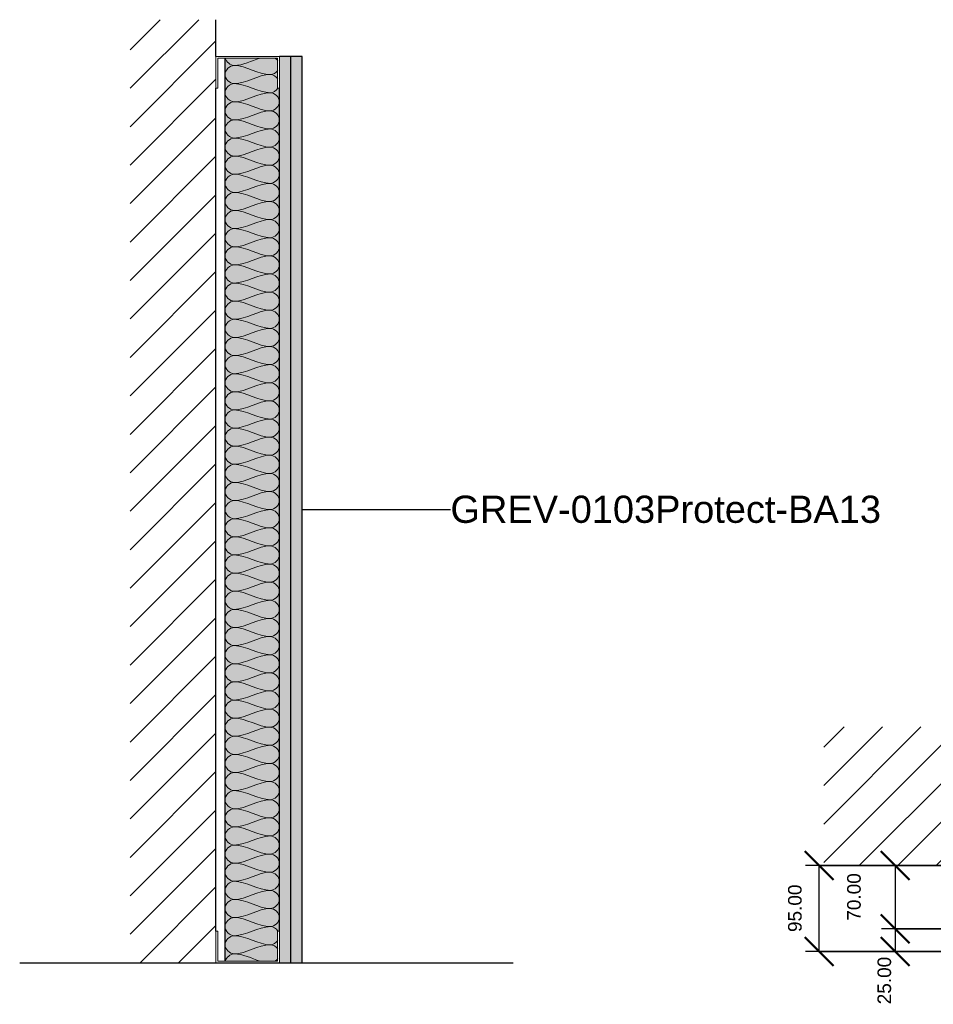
# Model space of a CAD drawing. Header units: millimetres. Extents: x -324 to 2632, y -740 to 1041.
# Tile 1 of 2: x -324 to 684, y -46 to 1041. Entities that reach past the tile are written whole.
import ezdxf

# ---------------------------------------------------------------- set-up
doc = ezdxf.new("R2010")
doc.units = ezdxf.units.MM
for name, color, linetype, lineweight in [('A-ANNO-DIMS', 211, 'Continuous', 30), ('A-ANNO-DIMS-10', 211, 'Continuous', 30), ('A-DETL', 90, 'Continuous', 18), ('A-DETL-GENF', 92, 'Continuous', 18), ('A-DETL-THIN', 151, 'Continuous', 25), ('A-FLOR-LEVL', 51, 'Continuous', 30), ('A-WALL', 113, 'Continuous', 25), ('A-WALL-IDEN', 211, 'Continuous', 30), ('A-WALL-PATT', 111, 'Continuous', 25), ('I-WALL', 2, 'Continuous', 25)]:
    doc.layers.add(name, color=color, linetype=linetype, lineweight=lineweight)
doc.styles.add('Arial', font='arial.ttf', dxfattribs={"height": 30})
doc.styles.add('Arial_1', font='arial.ttf', dxfattribs={"height": 15})
doc.dimstyles.new('Diagonal', dxfattribs={"dimscale": 304.8, "dimtxt": 15.303891, "dimasz": 0.104167, "dimexe": 0.049213, "dimexo": 0.032808, "dimgap": 0.049213, "dimtad": 1, "dimrnd": 0.01, "dimzin": 0, "dimdsep": 46, "dimtxsty": 'Arial_1', "dimblk1": 'OBLIQUE', "dimblk2": 'OBLIQUE', "dimsah": 1, "dimcen": 0.09, "dimazin": 0, "dimtfac": 1, "dimtdec": 4, "dimtix": 1, "dimtmove": 2, "dimatfit": 3, "dimfxl": 1, "dimtvp": 1, "dimtolj": 1, "dimtzin": 0, "dimarcsym": 2})
doc.dimstyles.new('Diagonal_1', dxfattribs={"dimscale": 304.8, "dimtxt": 15.303891, "dimasz": 0.104167, "dimexe": 0.049213, "dimexo": 0.032808, "dimgap": 0.049213, "dimtad": 1, "dimrnd": 0.01, "dimzin": 0, "dimdsep": 46, "dimtxsty": 'Arial_1', "dimblk1": 'OBLIQUE', "dimblk2": 'OBLIQUE', "dimsah": 1, "dimcen": 0.09, "dimazin": 0, "dimtfac": 1, "dimtdec": 4, "dimtix": 1, "dimtmove": 0, "dimatfit": 3, "dimfxl": 1, "dimtvp": 1, "dimtolj": 1, "dimtzin": 0, "dimarcsym": 2})

# ---------------------------------------------------------------- blocks, each defined once
blk = doc.blocks.new('metal-framing_raia - 70mm-7427-Section 1')
at = {"layer": 'A-DETL-GENF'}
for p, q in [((-105.5, 35), (-107.5, 35)), ((-107.5, 35), (-107.5, 0)), ((-105.5, 2), (-105.5, 35)), ((-37.5, 35), (-39.5, 35)), ((-39.5, 35), (-39.5, 2)), ((-37.5, 0), (-37.5, 35)), ((-107.5, 6), (-107.5, 29)), ((-105.5, 29), (-105.5, 6)), ((-39.5, 29), (-39.5, 6)), ((-37.5, 6), (-37.5, 29)), ((-107.5, 0), (-37.5, 0)), ((-39.5, 2), (-105.5, 2))]:
    blk.add_line(p, q, dxfattribs=at)
blk = doc.blocks.new('DIMBLOCK1-Level 1')
at = {"layer": 'A-ANNO-DIMS-10', "lineweight": 50}
for p, q in [((642.1, 107.5), (626.3, 123.4)), ((642.1, 107.5), (658, 91.6)), ((642.1, 37.5), (626.3, 53.4)), ((642.1, 37.5), (658, 21.6))]:
    blk.add_line(p, q, dxfattribs=at)
at = {"layer": 'A-ANNO-DIMS-10'}
for p, q in [((697.1, 107.5), (627.1, 107.5)), ((642.1, 107.5), (642.1, 37.5)), ((642.1, 107.5), (697.1, 107.5)), ((722.1, 37.5), (627.1, 37.5)), ((642.1, 37.5), (722.1, 37.5))]:
    blk.add_line(p, q, dxfattribs=at)
at = {"layer": 'A-ANNO-DIMS-10', "color": 0, "insert": (589, 46.5), "char_height": 15, "width": 62.44, "attachment_point": 1, "rotation": 90, "line_spacing_factor": 0.941778, "style": 'Arial_1'}
blk.add_mtext('70.00', dxfattribs=at)
blk = doc.blocks.new('_Oblique')
at = {"color": 0, "linetype": 'ByBlock', "lineweight": -2}
blk.add_line((-0.5, -0.5), (0.5, 0.5), dxfattribs=at)
blk = doc.blocks.new('DIMBLOCK2-Level 1')
at = {"layer": 'A-ANNO-DIMS-10', "lineweight": 50}
for p, q in [((642.1, 37.5), (626.3, 53.4)), ((642.1, 37.5), (658, 21.6)), ((642.1, 12.5), (626.3, 28.4)), ((642.1, 12.5), (658, -3.4))]:
    blk.add_line(p, q, dxfattribs=at)
at = {"layer": 'A-ANNO-DIMS-10'}
for p, q in [((722.1, 37.5), (627.1, 37.5)), ((642.1, 37.5), (642.1, 12.5)), ((642.1, 37.5), (722.1, 37.5)), ((697.1, 12.5), (627.1, 12.5)), ((642.1, 12.5), (697.1, 12.5))]:
    blk.add_line(p, q, dxfattribs=at)
at = {"layer": 'A-ANNO-DIMS-10', "color": 0, "insert": (622.5, -45.7), "char_height": 15, "width": 62.44, "attachment_point": 1, "rotation": 90, "line_spacing_factor": 0.941778, "style": 'Arial_1'}
blk.add_mtext('25.00', dxfattribs=at)
blk = doc.blocks.new('DIMBLOCK3-Level 1')
at = {"layer": 'A-ANNO-DIMS-10', "lineweight": 50}
for p, q in [((558.2, 107.5), (542.4, 123.4)), ((558.2, 107.5), (574.1, 91.6)), ((558.2, 12.5), (542.4, 28.4)), ((558.2, 12.5), (574.1, -3.4))]:
    blk.add_line(p, q, dxfattribs=at)
at = {"layer": 'A-ANNO-DIMS-10'}
for p, q in [((697.1, 107.5), (543.2, 107.5)), ((558.2, 12.5), (558.2, 107.5)), ((558.2, 107.5), (697.1, 107.5)), ((697.1, 12.5), (543.2, 12.5)), ((558.2, 12.5), (697.1, 12.5))]:
    blk.add_line(p, q, dxfattribs=at)
at = {"layer": 'A-ANNO-DIMS-10', "color": 0, "insert": (523.8, 34), "char_height": 15, "width": 62.44, "attachment_point": 1, "rotation": 90, "line_spacing_factor": 0.941778, "style": 'Arial_1'}
blk.add_mtext('95.00', dxfattribs=at)

msp = doc.modelspace()

# ---------------------------------------------------------------- hatches: boundary and pattern name
at = {"layer": 'A-DETL-GENF'}
h = msp.add_hatch(dxfattribs=at)
h.set_pattern_fill('FP_1', style=0, pattern_type=2)
h.set_pattern_definition([(45, (-39.827, 1000), (-21.2132, 21.2132), [])])
h.paths.add_polyline_path([(-107.5, 0), (-107.5, 1040.534), (-202.187, 1040.534), (-202.187, 0)])
h = msp.add_hatch(dxfattribs=at)
h.set_pattern_fill('FP_2', style=0, pattern_type=2)
h.set_pattern_definition([(45, (707.1, 0), (-21.2132, 21.2132), [])])
h.paths.add_polyline_path([(1786.957, 107.5), (1786.957, 260.377), (563.249, 260.377), (563.249, 107.5), (1682.101, 107.5)])
at = {"layer": 'A-WALL-PATT'}
for points in [[(-25, 0), (-25, 1000), (-37.5, 1000), (-37.5, 0)], [(-25, 0), (-12.5, 0), (-12.5, 1000), (-25, 1000)], [(-39.5, 2), (-39.5, 35), (-37.5, 35), (-37.5, 965), (-39.5, 965), (-39.5, 998), (-97.5, 998), (-97.5, 2)]]:
    msp.add_hatch(color=256, dxfattribs=at).paths.add_polyline_path(points)

# ---------------------------------------------------------------- linework, layer by layer
at = {"layer": 'A-DETL'}
for points in [[(-87.5, 970), (-92.214, 970), (-102.786, 980), (-92.214, 990), (-87.5, 990)], [(-87.5, 990), (-91.544, 990), (-96.008, 993.889), (-97.196, 997.971)], [(-58.881, 998.065), (-68.394, 995.158), (-77.63, 990), (-87.5, 990)], [(-87.5, 990), (-73.756, 990), (-61.244, 980), (-47.5, 980)], [(-39.408, 995.343), (-40.18, 996.403), (-41.139, 997.35), (-42.2, 998.108)], [(-47.5, 980), (-61.244, 980), (-73.756, 970), (-87.5, 970)], [(-47.5, 980), (-44.547, 980), (-41.37, 981.962), (-39.408, 984.657)], [(-39.408, 975.343), (-41.37, 978.038), (-44.547, 980), (-47.5, 980)], [(-87.5, 950), (-92.214, 950), (-102.786, 960), (-92.214, 970), (-87.5, 970)], [(-87.5, 970), (-73.756, 970), (-61.244, 960), (-47.5, 960)], [(-47.5, 960), (-61.244, 960), (-73.756, 950), (-87.5, 950)], [(-47.5, 960), (-44.436, 960), (-41.13, 962.112), (-39.191, 964.964)], [(-47.5, 940), (-42.786, 940), (-32.214, 950), (-42.786, 960), (-47.5, 960)], [(-87.5, 930), (-92.214, 930), (-102.786, 940), (-92.214, 950), (-87.5, 950)], [(-87.5, 950), (-73.756, 950), (-61.244, 940), (-47.5, 940)], [(-47.5, 940), (-61.244, 940), (-73.756, 930), (-87.5, 930)], [(-47.5, 920), (-42.786, 920), (-32.214, 930), (-42.786, 940), (-47.5, 940)], [(-87.5, 910), (-92.214, 910), (-102.786, 920), (-92.214, 930), (-87.5, 930)], [(-87.5, 930), (-73.756, 930), (-61.244, 920), (-47.5, 920)], [(-47.5, 920), (-61.244, 920), (-73.756, 910), (-87.5, 910)], [(-47.5, 900), (-42.786, 900), (-32.214, 910), (-42.786, 920), (-47.5, 920)], [(-87.5, 890), (-92.214, 890), (-102.786, 900), (-92.214, 910), (-87.5, 910)], [(-87.5, 910), (-73.756, 910), (-61.244, 900), (-47.5, 900)], [(-47.5, 900), (-61.244, 900), (-73.756, 890), (-87.5, 890)], [(-47.5, 880), (-42.786, 880), (-32.214, 890), (-42.786, 900), (-47.5, 900)], [(-87.5, 870), (-92.214, 870), (-102.786, 880), (-92.214, 890), (-87.5, 890)], [(-87.5, 890), (-73.756, 890), (-61.244, 880), (-47.5, 880)], [(-47.5, 880), (-61.244, 880), (-73.756, 870), (-87.5, 870)], [(-47.5, 860), (-42.786, 860), (-32.214, 870), (-42.786, 880), (-47.5, 880)], [(-87.5, 850), (-92.214, 850), (-102.786, 860), (-92.214, 870), (-87.5, 870)], [(-87.5, 870), (-73.756, 870), (-61.244, 860), (-47.5, 860)], [(-47.5, 860), (-61.244, 860), (-73.756, 850), (-87.5, 850)], [(-47.5, 840), (-42.786, 840), (-32.214, 850), (-42.786, 860), (-47.5, 860)], [(-87.5, 830), (-92.214, 830), (-102.786, 840), (-92.214, 850), (-87.5, 850)], [(-87.5, 850), (-73.756, 850), (-61.244, 840), (-47.5, 840)], [(-47.5, 840), (-61.244, 840), (-73.756, 830), (-87.5, 830)], [(-47.5, 820), (-42.786, 820), (-32.214, 830), (-42.786, 840), (-47.5, 840)], [(-87.5, 810), (-92.214, 810), (-102.786, 820), (-92.214, 830), (-87.5, 830)], [(-87.5, 830), (-73.756, 830), (-61.244, 820), (-47.5, 820)], [(-47.5, 820), (-61.244, 820), (-73.756, 810), (-87.5, 810)], [(-47.5, 800), (-42.786, 800), (-32.214, 810), (-42.786, 820), (-47.5, 820)], [(-87.5, 790), (-92.214, 790), (-102.786, 800), (-92.214, 810), (-87.5, 810)], [(-87.5, 810), (-73.756, 810), (-61.244, 800), (-47.5, 800)], [(-47.5, 800), (-61.244, 800), (-73.756, 790), (-87.5, 790)], [(-47.5, 780), (-42.786, 780), (-32.214, 790), (-42.786, 800), (-47.5, 800)], [(-87.5, 770), (-92.214, 770), (-102.786, 780), (-92.214, 790), (-87.5, 790)], [(-87.5, 790), (-73.756, 790), (-61.244, 780), (-47.5, 780)], [(-47.5, 780), (-61.244, 780), (-73.756, 770), (-87.5, 770)], [(-47.5, 760), (-42.786, 760), (-32.214, 770), (-42.786, 780), (-47.5, 780)], [(-87.5, 750), (-92.214, 750), (-102.786, 760), (-92.214, 770), (-87.5, 770)], [(-87.5, 770), (-73.756, 770), (-61.244, 760), (-47.5, 760)], [(-87.5, 730), (-92.214, 730), (-102.786, 740), (-92.214, 750), (-87.5, 750)], [(-47.5, 760), (-61.244, 760), (-73.756, 750), (-87.5, 750)], [(-87.5, 750), (-73.756, 750), (-61.244, 740), (-47.5, 740)], [(-47.5, 740), (-42.786, 740), (-32.214, 750), (-42.786, 760), (-47.5, 760)], [(-47.5, 740), (-61.244, 740), (-73.756, 730), (-87.5, 730)], [(-47.5, 720), (-42.786, 720), (-32.214, 730), (-42.786, 740), (-47.5, 740)], [(-87.5, 710), (-92.214, 710), (-102.786, 720), (-92.214, 730), (-87.5, 730)], [(-87.5, 730), (-73.756, 730), (-61.244, 720), (-47.5, 720)], [(-47.5, 720), (-61.244, 720), (-73.756, 710), (-87.5, 710)], [(-47.5, 700), (-42.786, 700), (-32.214, 710), (-42.786, 720), (-47.5, 720)], [(-87.5, 690), (-92.214, 690), (-102.786, 700), (-92.214, 710), (-87.5, 710)], [(-87.5, 710), (-73.756, 710), (-61.244, 700), (-47.5, 700)], [(-47.5, 700), (-61.244, 700), (-73.756, 690), (-87.5, 690)], [(-47.5, 680), (-42.786, 680), (-32.214, 690), (-42.786, 700), (-47.5, 700)], [(-87.5, 670), (-92.214, 670), (-102.786, 680), (-92.214, 690), (-87.5, 690)], [(-87.5, 690), (-73.756, 690), (-61.244, 680), (-47.5, 680)], [(-47.5, 680), (-61.244, 680), (-73.756, 670), (-87.5, 670)], [(-47.5, 660), (-42.786, 660), (-32.214, 670), (-42.786, 680), (-47.5, 680)], [(-87.5, 650), (-92.214, 650), (-102.786, 660), (-92.214, 670), (-87.5, 670)], [(-87.5, 670), (-73.756, 670), (-61.244, 660), (-47.5, 660)], [(-47.5, 660), (-61.244, 660), (-73.756, 650), (-87.5, 650)], [(-47.5, 640), (-42.786, 640), (-32.214, 650), (-42.786, 660), (-47.5, 660)], [(-87.5, 630), (-92.214, 630), (-102.786, 640), (-92.214, 650), (-87.5, 650)], [(-87.5, 650), (-73.756, 650), (-61.244, 640), (-47.5, 640)], [(-47.5, 640), (-61.244, 640), (-73.756, 630), (-87.5, 630)], [(-47.5, 620), (-42.786, 620), (-32.214, 630), (-42.786, 640), (-47.5, 640)], [(-87.5, 610), (-92.214, 610), (-102.786, 620), (-92.214, 630), (-87.5, 630)], [(-87.5, 630), (-73.756, 630), (-61.244, 620), (-47.5, 620)], [(-47.5, 620), (-61.244, 620), (-73.756, 610), (-87.5, 610)], [(-47.5, 600), (-42.786, 600), (-32.214, 610), (-42.786, 620), (-47.5, 620)], [(-87.5, 590), (-92.214, 590), (-102.786, 600), (-92.214, 610), (-87.5, 610)], [(-87.5, 610), (-73.756, 610), (-61.244, 600), (-47.5, 600)], [(-47.5, 600), (-61.244, 600), (-73.756, 590), (-87.5, 590)], [(-47.5, 580), (-42.786, 580), (-32.214, 590), (-42.786, 600), (-47.5, 600)], [(-87.5, 570), (-92.214, 570), (-102.786, 580), (-92.214, 590), (-87.5, 590)], [(-87.5, 590), (-73.756, 590), (-61.244, 580), (-47.5, 580)], [(-47.5, 580), (-61.244, 580), (-73.756, 570), (-87.5, 570)], [(-47.5, 560), (-42.786, 560), (-32.214, 570), (-42.786, 580), (-47.5, 580)], [(-87.5, 550), (-92.214, 550), (-102.786, 560), (-92.214, 570), (-87.5, 570)], [(-87.5, 570), (-73.756, 570), (-61.244, 560), (-47.5, 560)], [(-47.5, 560), (-61.244, 560), (-73.756, 550), (-87.5, 550)], [(-47.5, 540), (-42.786, 540), (-32.214, 550), (-42.786, 560), (-47.5, 560)], [(-87.5, 530), (-92.214, 530), (-102.786, 540), (-92.214, 550), (-87.5, 550)], [(-87.5, 550), (-73.756, 550), (-61.244, 540), (-47.5, 540)], [(-47.5, 540), (-61.244, 540), (-73.756, 530), (-87.5, 530)], [(-47.5, 520), (-42.786, 520), (-32.214, 530), (-42.786, 540), (-47.5, 540)], [(-87.5, 510), (-92.214, 510), (-102.786, 520), (-92.214, 530), (-87.5, 530)], [(-87.5, 530), (-73.756, 530), (-61.244, 520), (-47.5, 520)], [(-47.5, 520), (-61.244, 520), (-73.756, 510), (-87.5, 510)], [(-47.5, 500), (-42.786, 500), (-32.214, 510), (-42.786, 520), (-47.5, 520)], [(-87.5, 490), (-92.214, 490), (-102.786, 500), (-92.214, 510), (-87.5, 510)], [(-87.5, 510), (-73.756, 510), (-61.244, 500), (-47.5, 500)], [(-47.5, 500), (-61.244, 500), (-73.756, 490), (-87.5, 490)], [(-47.5, 480), (-42.786, 480), (-32.214, 490), (-42.786, 500), (-47.5, 500)], [(-87.5, 470), (-92.214, 470), (-102.786, 480), (-92.214, 490), (-87.5, 490)], [(-87.5, 490), (-73.756, 490), (-61.244, 480), (-47.5, 480)], [(-47.5, 480), (-61.244, 480), (-73.756, 470), (-87.5, 470)], [(-47.5, 460), (-42.786, 460), (-32.214, 470), (-42.786, 480), (-47.5, 480)], [(-87.5, 450), (-92.214, 450), (-102.786, 460), (-92.214, 470), (-87.5, 470)], [(-87.5, 470), (-73.756, 470), (-61.244, 460), (-47.5, 460)], [(-47.5, 460), (-61.244, 460), (-73.756, 450), (-87.5, 450)], [(-47.5, 440), (-42.786, 440), (-32.214, 450), (-42.786, 460), (-47.5, 460)], [(-87.5, 430), (-92.214, 430), (-102.786, 440), (-92.214, 450), (-87.5, 450)], [(-87.5, 450), (-73.756, 450), (-61.244, 440), (-47.5, 440)], [(-47.5, 440), (-61.244, 440), (-73.756, 430), (-87.5, 430)], [(-47.5, 420), (-42.786, 420), (-32.214, 430), (-42.786, 440), (-47.5, 440)], [(-87.5, 410), (-92.214, 410), (-102.786, 420), (-92.214, 430), (-87.5, 430)], [(-87.5, 430), (-73.756, 430), (-61.244, 420), (-47.5, 420)], [(-47.5, 420), (-61.244, 420), (-73.756, 410), (-87.5, 410)], [(-47.5, 400), (-42.786, 400), (-32.214, 410), (-42.786, 420), (-47.5, 420)], [(-87.5, 390), (-92.214, 390), (-102.786, 400), (-92.214, 410), (-87.5, 410)], [(-87.5, 410), (-73.756, 410), (-61.244, 400), (-47.5, 400)], [(-47.5, 400), (-61.244, 400), (-73.756, 390), (-87.5, 390)], [(-47.5, 380), (-42.786, 380), (-32.214, 390), (-42.786, 400), (-47.5, 400)], [(-87.5, 370), (-92.214, 370), (-102.786, 380), (-92.214, 390), (-87.5, 390)], [(-87.5, 390), (-73.756, 390), (-61.244, 380), (-47.5, 380)], [(-87.5, 350), (-92.214, 350), (-102.786, 360), (-92.214, 370), (-87.5, 370)], [(-47.5, 380), (-61.244, 380), (-73.756, 370), (-87.5, 370)], [(-87.5, 370), (-73.756, 370), (-61.244, 360), (-47.5, 360)], [(-47.5, 360), (-42.786, 360), (-32.214, 370), (-42.786, 380), (-47.5, 380)], [(-47.5, 360), (-61.244, 360), (-73.756, 350), (-87.5, 350)], [(-47.5, 340), (-42.786, 340), (-32.214, 350), (-42.786, 360), (-47.5, 360)], [(-87.5, 330), (-92.214, 330), (-102.786, 340), (-92.214, 350), (-87.5, 350)], [(-87.5, 350), (-73.756, 350), (-61.244, 340), (-47.5, 340)], [(-47.5, 340), (-61.244, 340), (-73.756, 330), (-87.5, 330)], [(-47.5, 320), (-42.786, 320), (-32.214, 330), (-42.786, 340), (-47.5, 340)], [(-87.5, 310), (-92.214, 310), (-102.786, 320), (-92.214, 330), (-87.5, 330)], [(-87.5, 330), (-73.756, 330), (-61.244, 320), (-47.5, 320)], [(-47.5, 320), (-61.244, 320), (-73.756, 310), (-87.5, 310)], [(-47.5, 300), (-42.786, 300), (-32.214, 310), (-42.786, 320), (-47.5, 320)], [(-87.5, 290), (-92.214, 290), (-102.786, 300), (-92.214, 310), (-87.5, 310)], [(-87.5, 310), (-73.756, 310), (-61.244, 300), (-47.5, 300)], [(-47.5, 300), (-61.244, 300), (-73.756, 290), (-87.5, 290)], [(-47.5, 280), (-42.786, 280), (-32.214, 290), (-42.786, 300), (-47.5, 300)], [(-87.5, 270), (-92.214, 270), (-102.786, 280), (-92.214, 290), (-87.5, 290)], [(-87.5, 290), (-73.756, 290), (-61.244, 280), (-47.5, 280)], [(-47.5, 280), (-61.244, 280), (-73.756, 270), (-87.5, 270)], [(-47.5, 260), (-42.786, 260), (-32.214, 270), (-42.786, 280), (-47.5, 280)], [(-87.5, 250), (-92.214, 250), (-102.786, 260), (-92.214, 270), (-87.5, 270)], [(-87.5, 270), (-73.756, 270), (-61.244, 260), (-47.5, 260)], [(-87.5, 230), (-92.214, 230), (-102.786, 240), (-92.214, 250), (-87.5, 250)], [(-47.5, 260), (-61.244, 260), (-73.756, 250), (-87.5, 250)], [(-87.5, 250), (-73.756, 250), (-61.244, 240), (-47.5, 240)], [(-47.5, 240), (-42.786, 240), (-32.214, 250), (-42.786, 260), (-47.5, 260)], [(-47.5, 240), (-61.244, 240), (-73.756, 230), (-87.5, 230)], [(-47.5, 220), (-42.786, 220), (-32.214, 230), (-42.786, 240), (-47.5, 240)], [(-87.5, 210), (-92.214, 210), (-102.786, 220), (-92.214, 230), (-87.5, 230)], [(-87.5, 230), (-73.756, 230), (-61.244, 220), (-47.5, 220)], [(-47.5, 220), (-61.244, 220), (-73.756, 210), (-87.5, 210)], [(-47.5, 200), (-42.786, 200), (-32.214, 210), (-42.786, 220), (-47.5, 220)], [(-87.5, 190), (-92.214, 190), (-102.786, 200), (-92.214, 210), (-87.5, 210)], [(-87.5, 210), (-73.756, 210), (-61.244, 200), (-47.5, 200)], [(-47.5, 200), (-61.244, 200), (-73.756, 190), (-87.5, 190)], [(-47.5, 180), (-42.786, 180), (-32.214, 190), (-42.786, 200), (-47.5, 200)], [(-87.5, 170), (-92.214, 170), (-102.786, 180), (-92.214, 190), (-87.5, 190)], [(-87.5, 190), (-73.756, 190), (-61.244, 180), (-47.5, 180)], [(-47.5, 180), (-61.244, 180), (-73.756, 170), (-87.5, 170)], [(-47.5, 160), (-42.786, 160), (-32.214, 170), (-42.786, 180), (-47.5, 180)], [(-87.5, 150), (-92.214, 150), (-102.786, 160), (-92.214, 170), (-87.5, 170)], [(-87.5, 170), (-73.756, 170), (-61.244, 160), (-47.5, 160)], [(-47.5, 160), (-61.244, 160), (-73.756, 150), (-87.5, 150)], [(-47.5, 140), (-42.786, 140), (-32.214, 150), (-42.786, 160), (-47.5, 160)], [(-87.5, 130), (-92.214, 130), (-102.786, 140), (-92.214, 150), (-87.5, 150)], [(-87.5, 150), (-73.756, 150), (-61.244, 140), (-47.5, 140)], [(-47.5, 140), (-61.244, 140), (-73.756, 130), (-87.5, 130)], [(-47.5, 120), (-42.786, 120), (-32.214, 130), (-42.786, 140), (-47.5, 140)], [(-87.5, 110), (-92.214, 110), (-102.786, 120), (-92.214, 130), (-87.5, 130)], [(-87.5, 130), (-73.756, 130), (-61.244, 120), (-47.5, 120)], [(-47.5, 120), (-61.244, 120), (-73.756, 110), (-87.5, 110)], [(-47.5, 100), (-42.786, 100), (-32.214, 110), (-42.786, 120), (-47.5, 120)], [(-87.5, 90), (-92.214, 90), (-102.786, 100), (-92.214, 110), (-87.5, 110)], [(-87.5, 110), (-73.756, 110), (-61.244, 100), (-47.5, 100)], [(-47.5, 100), (-61.244, 100), (-73.756, 90), (-87.5, 90)], [(-47.5, 80), (-42.786, 80), (-32.214, 90), (-42.786, 100), (-47.5, 100)], [(-87.5, 70), (-92.214, 70), (-102.786, 80), (-92.214, 90), (-87.5, 90)], [(-87.5, 90), (-73.756, 90), (-61.244, 80), (-47.5, 80)], [(-47.5, 80), (-61.244, 80), (-73.756, 70), (-87.5, 70)], [(-47.5, 60), (-42.786, 60), (-32.214, 70), (-42.786, 80), (-47.5, 80)], [(-87.5, 50), (-92.214, 50), (-102.786, 60), (-92.214, 70), (-87.5, 70)], [(-87.5, 70), (-73.756, 70), (-61.244, 60), (-47.5, 60)], [(-47.5, 60), (-61.244, 60), (-73.756, 50), (-87.5, 50)], [(-47.5, 40), (-42.786, 40), (-32.214, 50), (-42.786, 60), (-47.5, 60)], [(-87.5, 30), (-92.214, 30), (-102.786, 40), (-92.214, 50), (-87.5, 50)], [(-87.5, 50), (-73.756, 50), (-61.244, 40), (-47.5, 40)], [(-47.5, 40), (-61.244, 40), (-73.756, 30), (-87.5, 30)], [(-39.191, 35.036), (-41.13, 37.887), (-44.436, 40), (-47.5, 40)], [(-87.5, 10), (-92.214, 10), (-102.786, 20), (-92.214, 30), (-87.5, 30)], [(-87.5, 30), (-73.756, 30), (-61.244, 20), (-47.5, 20)], [(-47.5, 20), (-44.547, 20), (-41.37, 21.962), (-39.408, 24.657)], [(-47.5, 20), (-61.244, 20), (-73.756, 10), (-87.5, 10)], [(-39.408, 15.343), (-41.37, 18.038), (-44.547, 20), (-47.5, 20)], [(-97.196, 2.029), (-96.008, 6.111), (-91.544, 10), (-87.5, 10)], [(-87.5, 10), (-77.63, 10), (-68.394, 4.842), (-58.881, 1.935)], [(-42.2, 1.892), (-41.139, 2.65), (-40.18, 3.597), (-39.408, 4.657)]]:
    msp.add_open_spline(points, degree=3, dxfattribs=at)
at = {"layer": 'A-DETL-THIN'}
for p, q in [((-107.5, 1000), (-107.5, 1040.534)), ((-107.5, 35), (-107.5, 965)), ((563.249, 107.5), (732.101, 107.5)), ((-202.187, 0), (-107.5, 0))]:
    msp.add_line(p, q, dxfattribs=at)
at = {"layer": 'A-FLOR-LEVL'}
msp.add_line((-324.116, 0), (220.622, 0), dxfattribs=at)
at = {"layer": 'A-WALL'}
for p, q in [((-25, 0), (-25, 1000)), ((-97.5, 2), (-97.5, 998)), ((-37.5, 35), (-37.5, 965))]:
    msp.add_line(p, q, dxfattribs=at)
at = {"layer": 'A-WALL-IDEN'}
msp.add_line((-12.5, 500), (151.23, 500), dxfattribs=at)
at = {"layer": 'I-WALL'}
for p, q in [((-12.5, 1000), (-37.5, 1000)), ((-12.5, 0), (-12.5, 1000)), ((-37.5, 0), (-12.5, 0))]:
    msp.add_line(p, q, dxfattribs=at)

# ---------------------------------------------------------------- block references
at = {"layer": 'A-DETL-GENF', "rotation": 180}
msp.add_blockref('metal-framing_raia - 70mm-7427-Section 1', (-145, 1000), dxfattribs=at)
at = {"layer": 'A-DETL-GENF'}
msp.add_blockref('metal-framing_raia - 70mm-7427-Section 1', (0, 0), dxfattribs=at)

# ---------------------------------------------------------------- texts
at = {"layer": 'A-WALL-IDEN', "insert": (151.23, 515.435), "char_height": 30, "width": 585.23187, "attachment_point": 1, "style": 'Arial'}
msp.add_mtext('GREV-0103Protect-BA13', dxfattribs=at)

# ---------------------------------------------------------------- dimensions: what is measured, and where the dimension line sits
at = {"layer": 'A-ANNO-DIMS'}
dim = msp.add_linear_dim(base=(558.249, 107.5), p1=(707.101, 12.5), p2=(707.101, 107.5), angle=90, dimstyle='Diagonal_1', override={"dimpost": '<>', "dimfxl": 95}, dxfattribs=at)
dim.commit()
dim.dimension.update_dxf_attribs({"geometry": 'DIMBLOCK3-Level 1', "text_midpoint": (535.591, 60)})
for base, p1, p2, override, picture, middle in [((642.125, 37.5), (707.101, 107.5), (732.101, 37.5), {"dimpost": '<>', "dimfxl": 74.330344}, 'DIMBLOCK1-Level 1', (598.999, 77.703)), ((642.125, 12.5), (732.101, 37.5), (707.101, 12.5), {"dimpost": '<>', "dimfxl": 35.355339}, 'DIMBLOCK2-Level 1', (632.484, -14.492))]:
    dim = msp.add_linear_dim(base=base, p1=p1, p2=p2, angle=90, dimstyle='Diagonal', override=override, dxfattribs=at)
    dim.commit()
    dim.dimension.update_dxf_attribs({"geometry": picture, "text_midpoint": middle, "dimtype": 160, "text_rotation": 90})

doc.saveas('drawing.dxf')
